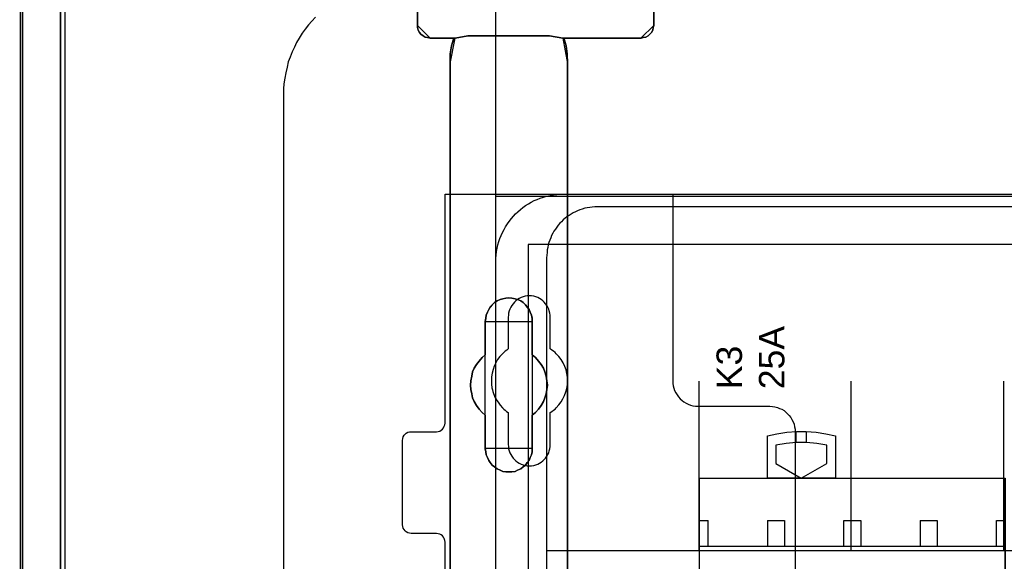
# Model space of a CAD drawing. Extents: x -558982 to 5119495, y -5290134 to 121759.
# Tile 99 of 256: x -475203 to -474043, y -24277 to -23639. Entities that reach past the tile are written whole.
import ezdxf

# ---------------------------------------------------------------- set-up
doc = ezdxf.new("R2010")
doc.units = 0
doc.header["$MEASUREMENT"] = 0
doc.layers.get('0').update_dxf_attribs({"color": 252})
for name, color, linetype in [('30', 7, 'Continuous'), ('45', 8, 'Continuous'), ('5', 7, 'Continuous'), ('50', 7, 'Continuous')]:
    doc.layers.add(name, color=color, linetype=linetype)
doc.styles.get("Standard").update_dxf_attribs({"font": 'arial.ttf', "bigfont": 'BIGFONT.SHX'})

# ---------------------------------------------------------------- blocks, each defined once
blk = doc.blocks.new('*U1040')
at = {"layer": '5', "color": 7}
blk.add_lwpolyline([(447.795111, -804.275625), (447.898218, -803.248125), (447.949772, -802.220625), (448.001326, -801.193125), (448.001326, -801.193125), (448.001326, -20.806875), (447.949772, -19.779375), (447.898218, -18.751875), (447.795111, -17.724375)], dxfattribs=at)
at = {"layer": '5', "color": 59}
blk.add_lwpolyline([(447.998674, -20.806406), (447.998674, -780.795001), (447.998674, -20.806406)], close=True, dxfattribs=at)
blk = doc.blocks.new('*U1072')
at = {"layer": '5', "color": 7}
for points in [[(447.998674, -20.806875), (447.998674, -801.193125)], [(452.691009, -801.191648), (452.691009, -20.805704)], [(452.691009, -20.805704), (452.691009, -801.191648)], [(522.598844, -390.859656), (522.598844, -415.622431), (522.547287, -415.879306), (522.495729, -416.187556), (522.341056, -416.444431), (522.134825, -416.649932), (521.928594, -416.855432), (521.670805, -417.009557), (521.361458, -417.060932), (521.103669, -417.112307), (511.874832, -417.112307), (511.977947, -417.163682), (512.081063, -417.369182), (512.184178, -417.626058), (512.287294, -418.037058), (512.390409, -418.961809), (512.441967, -420.09206), (512.441967, -743.189759)], [(498.624489, -648.762415), (498.624489, -523.253164), (498.624489, -498.747264), (498.624489, -420.09206), (498.624489, -418.961809), (498.779163, -418.037058), (498.882278, -417.626058), (498.985394, -417.369182), (499.088509, -417.163682), (499.191625, -417.112307), (496.252833, -417.112307), (495.943486, -417.060932), (495.685698, -417.009557), (495.427909, -416.855432), (495.17012, -416.649932), (495.015447, -416.444431), (494.860773, -416.187556), (494.757658, -415.879306), (494.757658, -415.622431), (494.757658, -390.859656)], [(494.757658, -390.858683), (494.757658, -415.623239), (494.757658, -415.880132), (494.860773, -416.188405), (495.015447, -416.445299), (495.17012, -416.650814), (495.427909, -416.856329), (495.685698, -417.010465), (495.943486, -417.061844), (496.252833, -417.113222), (499.191625, -417.113222), (500.6868, -416.856329), (510.328099, -416.856329), (511.874832, -417.113222), (521.103669, -417.113222), (521.361458, -417.061844), (521.670805, -417.010465), (521.928594, -416.856329), (522.134825, -416.650814), (522.341056, -416.445299), (522.495729, -416.188405), (522.547287, -415.880132), (522.598844, -415.623239), (522.598844, -390.858683)], [(512.442723, -743.189733), (512.442723, -420.09035), (512.391166, -418.960093), (512.288053, -418.035337), (512.184939, -417.624335), (512.081826, -417.367458), (511.978713, -417.161957), (511.875599, -417.110582), (510.328897, -416.853705), (510.328897, -416.853705), (500.687789, -416.853705), (499.192644, -417.110582), (499.089531, -417.161957), (498.986417, -417.367458), (498.883304, -417.624335), (498.780191, -418.035337), (498.62552, -418.960093), (498.62552, -420.09035), (498.62552, -498.745964), (498.62552, -523.251991), (498.62552, -648.761896)]]:
    blk.add_lwpolyline(points, dxfattribs=at)
at = {"layer": '5', "color": 59}
blk.add_lwpolyline([(452.691009, -12.740183), (452.691009, -801.190946), (452.691009, -12.740183)], close=True, dxfattribs=at)
at = {"layer": '5', "color": 7}
for points in [[(494.757658, -390.8596), (494.757658, -415.62497), (494.757658, -390.8596)], [(522.596193, -390.8596), (522.596193, -415.62497), (522.596193, -390.8596)], [(494.757658, -415.622322), (494.757658, -415.879373), (494.860957, -416.187836), (495.015906, -416.444888), (495.170854, -416.650529), (495.429102, -416.85617), (495.687349, -417.010402), (495.945597, -417.061812), (496.255494, -417.113222), (494.757658, -415.622322)], [(521.101009, -417.113222), (521.359256, -417.061812), (521.669153, -417.010402), (521.927401, -416.85617), (522.133999, -416.650529), (522.340597, -416.444888), (522.495545, -416.187836), (522.547195, -415.879373), (522.598844, -415.622322), (521.101009, -417.113222)], [(496.252843, -417.110574), (499.195493, -417.110574), (496.252843, -417.110574)], [(499.195493, -417.110574), (499.091862, -417.16203), (498.98823, -417.367854), (498.884599, -417.625134), (498.780968, -418.036783), (498.62552, -418.962991), (498.62552, -420.095024), (499.195493, -417.110574)], [(499.195493, -417.110574), (499.091862, -417.16203), (498.98823, -417.367854), (498.884599, -417.625134), (498.780968, -418.036783), (498.62552, -418.962991), (498.62552, -420.095024), (499.195493, -417.110574)], [(499.195493, -417.110574), (499.091862, -417.16203), (498.98823, -417.367854), (498.884599, -417.625134), (498.780968, -418.036783), (498.62552, -418.962991), (498.62552, -420.095024), (499.195493, -417.110574)], [(499.195493, -417.110574), (499.091862, -417.16203), (498.98823, -417.367854), (498.884599, -417.625134), (498.780968, -418.036783), (498.62552, -418.962991), (498.62552, -420.095024), (499.195493, -417.110574)], [(499.195493, -417.110574), (499.091862, -417.16203), (498.98823, -417.367854), (498.884599, -417.625134), (498.780968, -418.036783), (498.62552, -418.962991), (498.62552, -420.095024), (499.195493, -417.110574)], [(499.195493, -417.110574), (499.091862, -417.16203), (498.98823, -417.367854), (498.884599, -417.625134), (498.780968, -418.036783), (498.62552, -418.962991), (498.62552, -420.095024), (499.195493, -417.110574)], [(499.195493, -417.110574), (499.091862, -417.16203), (498.98823, -417.367854), (498.884599, -417.625134), (498.780968, -418.036783), (498.62552, -418.962991), (498.62552, -420.095024), (499.195493, -417.110574)], [(499.195493, -417.110574), (499.091862, -417.16203), (498.98823, -417.367854), (498.884599, -417.625134), (498.780968, -418.036783), (498.62552, -418.962991), (498.62552, -420.095024), (499.195493, -417.110574)], [(499.195493, -417.110574), (499.091862, -417.16203), (498.98823, -417.367854), (498.884599, -417.625134), (498.780968, -418.036783), (498.62552, -418.962991), (498.62552, -420.095024), (499.195493, -417.110574)], [(499.195493, -417.110574), (499.091862, -417.16203), (498.98823, -417.367854), (498.884599, -417.625134), (498.780968, -418.036783), (498.62552, -418.962991), (498.62552, -420.095024), (499.195493, -417.110574)], [(499.195493, -417.110574), (499.091862, -417.16203), (498.98823, -417.367854), (498.884599, -417.625134), (498.780968, -418.036783), (498.62552, -418.962991), (498.62552, -420.095024), (499.195493, -417.110574)], [(499.195493, -417.110574), (499.091862, -417.16203), (498.98823, -417.367854), (498.884599, -417.625134), (498.780968, -418.036783), (498.62552, -418.962991), (498.62552, -420.095024), (499.195493, -417.110574)], [(499.195493, -417.110574), (499.091862, -417.16203), (498.98823, -417.367854), (498.884599, -417.625134), (498.780968, -418.036783), (498.62552, -418.962991), (498.62552, -420.095024), (499.195493, -417.110574)], [(499.195493, -417.110574), (499.091862, -417.16203), (498.98823, -417.367854), (498.884599, -417.625134), (498.780968, -418.036783), (498.62552, -418.962991), (498.62552, -420.095024), (499.195493, -417.110574)], [(499.195493, -417.110574), (499.091862, -417.16203), (498.98823, -417.367854), (498.884599, -417.625134), (498.780968, -418.036783), (498.62552, -418.962991), (498.62552, -420.095024), (499.195493, -417.110574)], [(499.195493, -417.110574), (499.091862, -417.16203), (498.98823, -417.367854), (498.884599, -417.625134), (498.780968, -418.036783), (498.62552, -418.962991), (498.62552, -420.095024), (499.195493, -417.110574)], [(499.195493, -417.110574), (499.091862, -417.16203), (498.98823, -417.367854), (498.884599, -417.625134), (498.780968, -418.036783), (498.62552, -418.962991), (498.62552, -420.095024), (499.195493, -417.110574)], [(499.195493, -417.110574), (499.091862, -417.16203), (498.98823, -417.367854), (498.884599, -417.625134), (498.780968, -418.036783), (498.62552, -418.962991), (498.62552, -420.095024), (499.195493, -417.110574)], [(499.195493, -417.110574), (499.091862, -417.16203), (498.98823, -417.367854), (498.884599, -417.625134), (498.780968, -418.036783), (498.62552, -418.962991), (498.62552, -420.095024), (499.195493, -417.110574)], [(499.195493, -417.110574), (499.091862, -417.16203), (498.98823, -417.367854), (498.884599, -417.625134), (498.780968, -418.036783), (498.62552, -418.962991), (498.62552, -420.095024), (499.195493, -417.110574)], [(499.195493, -417.110574), (499.091862, -417.16203), (498.98823, -417.367854), (498.884599, -417.625134), (498.780968, -418.036783), (498.62552, -418.962991), (498.62552, -420.095024), (499.195493, -417.110574)], [(500.690678, -416.853705), (499.192842, -417.113222), (500.690678, -416.853705)], [(499.192842, -417.110574), (499.192842, -417.110574), (499.192842, -417.110574)], [(510.329847, -416.853705), (500.688027, -416.853705), (510.329847, -416.853705)], [(511.875401, -417.113222), (510.327196, -416.853705), (511.875401, -417.113222)], [(511.875401, -417.110574), (521.10366, -417.110574), (511.875401, -417.110574)], [(512.442723, -420.095024), (512.391148, -418.962991), (512.287999, -418.036783), (512.18485, -417.625134), (512.0817, -417.367854), (511.978551, -417.16203), (511.875401, -417.110574), (512.442723, -420.095024)], [(511.875401, -417.110574), (511.875401, -417.110574), (511.875401, -417.110574)], [(512.442723, -420.095024), (512.391148, -418.962991), (512.287999, -418.036783), (512.18485, -417.625134), (512.0817, -417.367854), (511.978551, -417.16203), (511.875401, -417.110574), (512.442723, -420.095024)], [(512.442723, -420.095024), (512.391148, -418.962991), (512.287999, -418.036783), (512.18485, -417.625134), (512.0817, -417.367854), (511.978551, -417.16203), (511.875401, -417.110574), (512.442723, -420.095024)], [(512.442723, -420.095024), (512.391148, -418.962991), (512.287999, -418.036783), (512.18485, -417.625134), (512.0817, -417.367854), (511.978551, -417.16203), (511.875401, -417.110574), (512.442723, -420.095024)], [(512.442723, -420.095024), (512.391148, -418.962991), (512.287999, -418.036783), (512.18485, -417.625134), (512.0817, -417.367854), (511.978551, -417.16203), (511.875401, -417.110574), (512.442723, -420.095024)], [(512.442723, -420.095024), (512.391148, -418.962991), (512.287999, -418.036783), (512.18485, -417.625134), (512.0817, -417.367854), (511.978551, -417.16203), (511.875401, -417.110574), (512.442723, -420.095024)], [(512.442723, -420.095024), (512.391148, -418.962991), (512.287999, -418.036783), (512.18485, -417.625134), (512.0817, -417.367854), (511.978551, -417.16203), (511.875401, -417.110574), (512.442723, -420.095024)], [(512.442723, -420.095024), (512.391148, -418.962991), (512.287999, -418.036783), (512.18485, -417.625134), (512.0817, -417.367854), (511.978551, -417.16203), (511.875401, -417.110574), (512.442723, -420.095024)], [(512.442723, -420.095024), (512.391148, -418.962991), (512.287999, -418.036783), (512.18485, -417.625134), (512.0817, -417.367854), (511.978551, -417.16203), (511.875401, -417.110574), (512.442723, -420.095024)], [(512.442723, -420.095024), (512.391148, -418.962991), (512.287999, -418.036783), (512.18485, -417.625134), (512.0817, -417.367854), (511.978551, -417.16203), (511.875401, -417.110574), (512.442723, -420.095024)], [(512.442723, -420.095024), (512.391148, -418.962991), (512.287999, -418.036783), (512.18485, -417.625134), (512.0817, -417.367854), (511.978551, -417.16203), (511.875401, -417.110574), (512.442723, -420.095024)], [(512.442723, -420.095024), (512.391148, -418.962991), (512.287999, -418.036783), (512.18485, -417.625134), (512.0817, -417.367854), (511.978551, -417.16203), (511.875401, -417.110574), (512.442723, -420.095024)], [(512.442723, -420.095024), (512.391148, -418.962991), (512.287999, -418.036783), (512.18485, -417.625134), (512.0817, -417.367854), (511.978551, -417.16203), (511.875401, -417.110574), (512.442723, -420.095024)], [(512.442723, -420.095024), (512.391148, -418.962991), (512.287999, -418.036783), (512.18485, -417.625134), (512.0817, -417.367854), (511.978551, -417.16203), (511.875401, -417.110574), (512.442723, -420.095024)], [(512.442723, -420.095024), (512.391148, -418.962991), (512.287999, -418.036783), (512.18485, -417.625134), (512.0817, -417.367854), (511.978551, -417.16203), (511.875401, -417.110574), (512.442723, -420.095024)], [(512.442723, -420.095024), (512.391148, -418.962991), (512.287999, -418.036783), (512.18485, -417.625134), (512.0817, -417.367854), (511.978551, -417.16203), (511.875401, -417.110574), (512.442723, -420.095024)], [(512.442723, -420.095024), (512.391148, -418.962991), (512.287999, -418.036783), (512.18485, -417.625134), (512.0817, -417.367854), (511.978551, -417.16203), (511.875401, -417.110574), (512.442723, -420.095024)], [(512.442723, -420.095024), (512.391148, -418.962991), (512.287999, -418.036783), (512.18485, -417.625134), (512.0817, -417.367854), (511.978551, -417.16203), (511.875401, -417.110574), (512.442723, -420.095024)], [(512.442723, -420.095024), (512.391148, -418.962991), (512.287999, -418.036783), (512.18485, -417.625134), (512.0817, -417.367854), (511.978551, -417.16203), (511.875401, -417.110574), (512.442723, -420.095024)], [(512.442723, -420.095024), (512.391148, -418.962991), (512.287999, -418.036783), (512.18485, -417.625134), (512.0817, -417.367854), (511.978551, -417.16203), (511.875401, -417.110574), (512.442723, -420.095024)], [(512.442723, -420.095024), (512.391148, -418.962991), (512.287999, -418.036783), (512.18485, -417.625134), (512.0817, -417.367854), (511.978551, -417.16203), (511.875401, -417.110574), (512.442723, -420.095024)], [(498.62552, -420.092375), (498.62552, -420.092375), (498.62552, -420.092375)], [(498.62552, -420.092375), (498.62552, -498.747316), (498.62552, -420.092375)], [(512.440072, -743.18882), (512.440072, -420.092375), (512.440072, -743.18882)], [(512.440072, -420.092375), (512.440072, -420.092375), (512.440072, -420.092375)], [(504.141605, -448.090654), (504.502628, -447.936505), (504.812076, -447.833739), (505.173099, -447.782356), (505.534122, -447.730973), (505.895145, -447.782356), (506.256168, -447.833739), (506.565616, -447.936505), (506.926639, -448.090654), (507.236087, -448.296187), (507.493961, -448.553103), (507.70026, -448.810018), (507.906558, -449.118317), (508.061283, -449.426616), (508.216007, -449.786298), (508.267581, -450.14598), (508.267581, -450.505662), (508.267581, -454.462163), (508.680179, -454.770462), (509.041202, -455.181527), (509.35065, -455.592592), (509.608524, -456.003657), (509.763248, -456.466105), (509.917972, -456.979937), (510.021122, -457.493768), (510.072696, -458.007599), (510.021122, -458.521431), (509.917972, -459.035262), (509.763248, -459.49771), (509.608524, -459.960158), (509.35065, -460.422606), (509.041202, -460.833672), (508.680179, -461.244737), (508.267581, -461.553035), (508.267581, -465.509537), (508.267581, -465.869219), (508.216007, -466.2289), (508.061283, -466.537199), (507.906558, -466.896881), (507.70026, -467.153797), (507.493961, -467.462096), (507.236087, -467.667628), (506.926639, -467.873161), (506.565616, -468.02731), (506.256168, -468.18146), (505.895145, -468.232843), (505.534122, -468.232843), (505.173099, -468.232843), (504.812076, -468.18146), (504.502628, -468.02731), (504.141605, -467.873161), (503.832156, -467.667628), (503.574283, -467.462096), (503.316409, -467.153797), (503.161685, -466.896881), (503.006961, -466.537199), (502.852237, -466.2289), (502.800662, -465.869219), (502.749087, -465.509537), (502.749087, -461.553035), (502.388064, -461.244737), (502.027041, -460.833672), (501.717593, -460.422606), (501.459719, -459.960158), (501.253421, -459.49771), (501.150271, -459.035262), (501.047122, -458.521431), (500.995547, -458.007599), (501.047122, -457.493768), (501.150271, -456.979937), (501.253421, -456.466105), (501.459719, -456.003657), (501.717593, -455.592592), (502.027041, -455.181527), (502.388064, -454.770462), (502.749087, -454.462163), (502.749087, -450.505662), (502.800662, -450.14598), (502.852237, -449.786298), (503.006961, -449.426616), (503.161685, -449.118317), (503.316409, -448.810018), (503.574283, -448.553103), (503.832156, -448.296187), (504.141605, -448.090654)], [(506.926639, -448.090654), (506.565616, -447.936505), (506.256168, -447.833739), (505.895145, -447.782356), (505.534122, -447.730973), (505.173099, -447.782356), (504.812076, -447.833739), (504.502628, -447.936505), (504.141605, -448.090654), (503.832156, -448.296187), (503.574283, -448.553103), (503.316409, -448.810018), (503.161685, -449.118317), (503.006961, -449.426616), (502.852237, -449.786298), (502.800662, -450.14598), (502.749087, -450.505662), (502.749087, -454.462163), (502.388064, -454.770462), (502.027041, -455.181527), (501.717593, -455.592592), (501.459719, -456.003657), (501.253421, -456.466105), (501.150271, -456.979937), (501.047122, -457.493768), (500.995547, -458.007599), (501.047122, -458.521431), (501.150271, -459.035262), (501.253421, -459.49771), (501.459719, -459.960158), (501.717593, -460.422606), (502.027041, -460.833672), (502.388064, -461.244737), (502.749087, -461.553035), (502.749087, -465.509537), (502.800662, -465.869219), (502.852237, -466.2289), (503.006961, -466.537199), (503.161685, -466.896881), (503.316409, -467.153797), (503.574283, -467.462096), (503.832156, -467.667628), (504.141605, -467.873161), (504.502628, -468.02731), (504.812076, -468.18146), (505.173099, -468.232843), (505.534122, -468.232843), (505.895145, -468.232843), (506.256168, -468.18146), (506.565616, -468.02731), (506.926639, -467.873161), (507.236087, -467.667628), (507.493961, -467.462096), (507.70026, -467.153797), (507.906558, -466.896881), (508.061283, -466.537199), (508.216007, -466.2289), (508.267581, -465.869219), (508.267581, -465.509537), (508.267581, -461.553035), (508.680179, -461.244737), (509.041202, -460.833672), (509.35065, -460.422606), (509.608524, -459.960158), (509.763248, -459.49771), (509.917972, -459.035262), (510.021122, -458.521431), (510.072696, -458.007599), (510.021122, -457.493768), (509.917972, -456.979937), (509.763248, -456.466105), (509.608524, -456.003657), (509.35065, -455.592592), (509.041202, -455.181527), (508.680179, -454.770462), (508.267581, -454.462163), (508.267581, -450.505662), (508.267581, -450.14598), (508.216007, -449.786298), (508.061283, -449.426616), (507.906558, -449.118317), (507.70026, -448.810018), (507.493961, -448.553103), (507.236087, -448.296187), (506.926639, -448.090654)], [(506.926639, -448.090654), (506.565616, -447.936505), (506.256168, -447.833739), (505.895145, -447.782356), (505.534122, -447.730973), (505.173099, -447.782356), (504.812076, -447.833739), (504.502628, -447.936505), (504.141605, -448.090654), (503.832156, -448.296187), (503.574283, -448.553103), (503.316409, -448.810018), (503.161685, -449.118317), (503.006961, -449.426616), (502.852237, -449.786298), (502.800662, -450.14598), (502.749087, -450.505662), (502.749087, -454.462163), (502.388064, -454.770462), (502.027041, -455.181527), (501.717593, -455.592592), (501.459719, -456.003657), (501.253421, -456.466105), (501.150271, -456.979937), (501.047122, -457.493768), (500.995547, -458.007599), (501.047122, -458.521431), (501.150271, -459.035262), (501.253421, -459.49771), (501.459719, -459.960158), (501.717593, -460.422606), (502.027041, -460.833672), (502.388064, -461.244737), (502.749087, -461.553035), (502.749087, -465.509537), (502.800662, -465.869219), (502.852237, -466.2289), (503.006961, -466.537199), (503.161685, -466.896881), (503.316409, -467.153797), (503.574283, -467.462096), (503.832156, -467.667628), (504.141605, -467.873161), (504.502628, -468.02731), (504.812076, -468.18146), (505.173099, -468.232843), (505.534122, -468.232843), (505.895145, -468.232843), (506.256168, -468.18146), (506.565616, -468.02731), (506.926639, -467.873161), (507.236087, -467.667628), (507.493961, -467.462096), (507.70026, -467.153797), (507.906558, -466.896881), (508.061283, -466.537199), (508.216007, -466.2289), (508.267581, -465.869219), (508.267581, -465.509537), (508.267581, -461.553035), (508.680179, -461.244737), (509.041202, -460.833672), (509.35065, -460.422606), (509.608524, -459.960158), (509.763248, -459.49771), (509.917972, -459.035262), (510.021122, -458.521431), (510.072696, -458.007599), (510.021122, -457.493768), (509.917972, -456.979937), (509.763248, -456.466105), (509.608524, -456.003657), (509.35065, -455.592592), (509.041202, -455.181527), (508.680179, -454.770462), (508.267581, -454.462163), (508.267581, -450.505662), (508.267581, -450.14598), (508.216007, -449.786298), (508.061283, -449.426616), (507.906558, -449.118317), (507.70026, -448.810018), (507.493961, -448.553103), (507.236087, -448.296187), (506.926639, -448.090654)], [(508.26734, -450.508867), (508.26734, -450.14877), (508.215757, -449.788672), (508.061006, -449.428575), (507.906254, -449.11992), (507.69992, -448.811265), (507.493585, -448.554053), (507.235666, -448.29684), (506.926164, -448.09107), (506.565078, -447.936743), (506.255575, -447.833858), (505.894489, -447.782415), (505.533403, -447.730973), (505.172317, -447.782415), (504.811231, -447.833858), (504.501729, -447.936743), (504.140643, -448.09107), (503.83114, -448.29684), (503.573222, -448.554053), (503.315303, -448.811265), (503.160552, -449.11992), (503.005801, -449.428575), (502.85105, -449.788672), (502.799466, -450.14877), (502.747882, -450.508867), (508.26734, -450.508867)], [(502.747882, -450.506219), (502.747882, -454.462535), (502.747882, -450.506219)], [(508.264689, -454.462535), (508.264689, -450.506219), (508.264689, -454.462535)], [(502.750533, -454.459887), (502.389213, -454.768337), (502.027892, -455.179604), (501.718188, -455.590871), (501.460102, -456.002138), (501.253633, -456.464813), (501.150399, -456.978897), (501.047164, -457.492981), (500.995547, -458.007065), (501.047164, -458.521149), (501.150399, -459.035233), (501.253633, -459.497908), (501.460102, -459.960583), (501.718188, -460.423259), (502.027892, -460.834526), (502.389213, -461.245793), (502.750533, -461.554243), (502.750533, -454.459887)], [(508.264689, -461.554243), (508.677948, -461.245793), (509.03955, -460.834526), (509.349494, -460.423259), (509.60778, -459.960583), (509.762752, -459.497908), (509.917724, -459.035233), (510.021039, -458.521149), (510.072696, -458.007065), (510.021039, -457.492981), (509.917724, -456.978897), (509.762752, -456.464813), (509.60778, -456.002138), (509.349494, -455.590871), (509.03955, -455.179604), (508.677948, -454.768337), (508.264689, -454.459887), (508.264689, -461.554243)], [(502.747882, -461.551595), (502.747882, -465.507911), (502.747882, -461.551595)], [(508.264689, -465.507911), (508.264689, -461.551595), (508.264689, -465.507911)], [(502.747882, -465.507911), (502.799466, -465.867807), (502.85105, -466.227704), (503.005801, -466.536187), (503.160552, -466.896084), (503.315303, -467.153153), (503.573222, -467.461635), (503.83114, -467.667291), (504.140643, -467.872946), (504.501729, -468.027187), (504.811231, -468.181429), (505.172317, -468.232843), (505.533403, -468.232843), (505.894489, -468.232843), (506.255575, -468.181429), (506.565078, -468.027187), (506.926164, -467.872946), (507.235666, -467.667291), (507.493585, -467.461635), (507.69992, -467.153153), (507.906254, -466.896084), (508.061006, -466.536187), (508.215757, -466.227704), (508.26734, -465.867807), (508.26734, -465.507911), (502.747882, -465.507911)]]:
    blk.add_lwpolyline(points, close=True, dxfattribs=at)
at = {"layer": '50', "color": 7}
for points in [[(448.234617, -20.558787), (448.234617, -801.133213)], [(453.20531, -20.552831), (453.20531, -801.136518)], [(478.978688, -423.785117), (478.978688, -737.446126)], [(482.727182, -414.64587), (482.316388, -415.107967), (481.905595, -415.570064), (481.54615, -416.083505), (481.186705, -416.545601), (480.827261, -417.110386), (480.519165, -417.623827), (480.262419, -418.188612), (480.005673, -418.753397), (479.748927, -419.369526), (479.54353, -419.934311), (479.389482, -420.55044), (479.235434, -421.217913), (479.132736, -421.834042), (479.030037, -422.501515), (478.978688, -423.117644), (478.978688, -423.785117)], [(503.983265, -85.921426), (839.76091, -85.921426), (839.76091, -735.000783), (503.983265, -735.000783), (503.983265, -85.921426)], [(839.76091, -435.77199), (503.983265, -435.77199), (503.983265, -385.150219), (839.76091, -385.150219), (839.76091, -435.77199)], [(507.824617, -728.385739), (835.919558, -728.385739), (835.919558, -441.457538), (507.824617, -441.457538), (507.824617, -728.385739)]]:
    blk.add_lwpolyline(points, dxfattribs=at)
blk = doc.blocks.new('*U1092')
at = {"layer": '50', "color": 7}
for points in [[(503.999172, -502.523649), (503.999172, -443.506853), (503.999172, -443.086505), (504.041172, -442.687175), (504.083172, -442.287845), (504.167173, -441.888514), (504.251174, -441.489184), (504.356175, -441.110871), (504.482176, -440.753576), (504.629177, -440.375263), (504.776178, -440.017968), (504.96518, -439.68169), (505.154182, -439.345412), (505.364184, -439.009134), (505.574186, -438.71489), (505.826188, -438.39963), (506.07819, -438.105386), (506.330192, -437.832161), (506.603195, -437.579952), (506.897197, -437.327744), (507.1912, -437.075535), (507.506203, -436.865361), (507.842206, -436.655187), (508.178209, -436.466031), (508.514212, -436.276875), (508.871215, -436.129753), (509.228218, -435.982631), (509.606221, -435.856527), (509.984225, -435.75144), (510.383228, -435.667371), (510.782232, -435.583301), (511.181235, -435.541266), (511.580239, -435.520249), (512.000243, -435.499232), (832.001083, -435.499232)], [(827.968097, -436.990132), (515.970229, -436.990132), (515.676228, -437.01115), (515.361227, -437.032167), (515.067226, -437.074202), (514.773226, -437.116237), (514.479225, -437.179289), (514.185224, -437.263358), (513.912223, -437.368445), (513.639222, -437.473532), (513.366222, -437.578619), (513.114221, -437.725741), (512.86222, -437.851845), (512.63122, -438.019984), (512.379219, -438.188123), (512.169218, -438.356262), (511.938218, -438.545418), (511.728217, -438.755592), (511.539217, -438.944749), (511.350216, -439.17594), (511.182216, -439.407131), (511.014215, -439.638322), (510.846215, -439.869513), (510.699214, -440.121722), (510.573214, -440.394948), (510.468214, -440.647156), (510.342213, -440.920382), (510.258213, -441.193608), (510.174213, -441.487852), (510.111213, -441.782095), (510.048212, -442.076338), (510.027212, -442.370582), (510.006212, -442.685842), (509.985212, -443.001103), (509.985212, -577.995737)], [(827.968097, -436.990132), (515.970229, -436.990132), (515.676228, -437.011151), (515.361227, -437.03217), (515.067226, -437.074208), (514.773226, -437.116246), (514.479225, -437.179302), (514.185224, -437.263378), (513.912223, -437.368472), (513.639222, -437.473567), (513.366222, -437.578661), (513.114221, -437.725794), (512.86222, -437.851907), (512.63122, -438.020058), (512.379219, -438.188209), (512.169218, -438.35636), (511.938218, -438.54553), (511.728217, -438.755719), (511.539217, -438.944889), (511.350216, -439.176097), (511.182216, -439.407305), (511.014215, -439.638513), (510.846215, -439.869721), (510.699214, -440.121948), (510.573214, -440.395193), (510.468214, -440.64742), (510.342213, -440.920665), (510.258213, -441.193911), (510.174213, -441.488176), (510.111213, -441.78244), (510.048212, -442.076705), (510.027212, -442.370969), (510.006212, -442.686253), (509.985212, -443.001536), (509.985212, -477.51456), (834.016113, -477.51456)], [(827.968097, -436.990132), (515.970229, -436.990132), (515.676228, -437.011151), (515.361227, -437.03217), (515.067226, -437.074208), (514.773226, -437.116246), (514.479225, -437.179302), (514.185224, -437.263378), (513.912223, -437.368472), (513.639222, -437.473567), (513.366222, -437.578661), (513.114221, -437.725794), (512.86222, -437.851907), (512.63122, -438.020058), (512.379219, -438.188209), (512.169218, -438.35636), (511.938218, -438.54553), (511.728217, -438.755719), (511.539217, -438.944889), (511.350216, -439.176097), (511.182216, -439.407305), (511.014215, -439.638513), (510.846215, -439.869721), (510.699214, -440.121948), (510.573214, -440.395193), (510.468214, -440.64742), (510.342213, -440.920665), (510.258213, -441.193911), (510.174213, -441.488176), (510.111213, -441.78244), (510.048212, -442.076705), (510.027212, -442.370969), (510.006212, -442.686253), (509.985212, -443.001536), (509.985212, -477.51456), (834.016113, -477.51456)], [(527.95924, -477.55693), (527.95924, -457.544965)], [(545.872295, -477.55693), (545.872295, -457.544965)], [(563.848974, -477.55693), (563.848974, -457.544965)]]:
    blk.add_lwpolyline(points, dxfattribs=at)
blk = doc.blocks.new('*U1093')
at = {"layer": '30', "color": 7}
for points in [[(498.012275, -544.482416), (498.012275, -476.517071), (497.989898, -476.314459), (497.92277, -476.111846), (497.833266, -475.931746), (497.699009, -475.774158), (497.564752, -475.661595), (497.385743, -475.571545), (497.206734, -475.52652), (497.005349, -475.504007), (494.006947, -475.504007), (494.006947, -475.504007), (493.805562, -475.481495), (493.626552, -475.413957), (493.447543, -475.323907), (493.313287, -475.188832), (493.17903, -475.053757), (493.089525, -474.873656), (493.022397, -474.693556), (493.000021, -474.490943), (493.000021, -464.540403), (493.022397, -464.315277), (493.089525, -464.112664), (493.17903, -463.932564), (493.313287, -463.797489), (493.447543, -463.662414), (493.626552, -463.572364), (493.805562, -463.527338), (494.006947, -463.504826), (497.005349, -463.504826), (497.206734, -463.482313), (497.385743, -463.437288), (497.564752, -463.324726), (497.699009, -463.212163), (497.833266, -463.054575), (497.92277, -462.874475), (497.989898, -462.694375), (498.012275, -462.491762), (498.012275, -435.499232), (524.841258, -435.499232), (524.841258, -457.516491), (524.863635, -457.809154), (524.908387, -458.101817), (524.975515, -458.39448), (525.06502, -458.664631), (525.199277, -458.934781), (525.35591, -459.182419), (525.534919, -459.407544), (525.713928, -459.63267), (525.937689, -459.81277), (526.16145, -459.99287), (526.407588, -460.150458), (526.676101, -460.263021), (526.944615, -460.375583), (527.213129, -460.443121), (527.526394, -460.488146), (527.817284, -460.510659), (536.297839, -460.510659), (536.588729, -460.533171), (536.879618, -460.578196), (537.170508, -460.645734), (537.439022, -460.758297), (537.707535, -460.870859), (537.953673, -461.028447), (538.177434, -461.208547), (538.378819, -461.388648), (538.580204, -461.613773), (538.759213, -461.838898), (538.89347, -462.086536), (539.027727, -462.356687), (539.139608, -462.626837), (539.206736, -462.9195), (539.251488, -463.212163), (539.273865, -463.504826), (539.273865, -557.494662)], [(494.006947, -475.504007), (493.805562, -475.481495), (493.626552, -475.413957), (493.447543, -475.323907), (493.313287, -475.188832), (493.17903, -475.053757), (493.089525, -474.873656), (493.022397, -474.693556), (493.000021, -474.490943), (493.000021, -464.540403), (493.022397, -464.315277), (493.089525, -464.112664), (493.17903, -463.932564), (493.313287, -463.797489), (493.447543, -463.662414), (493.626552, -463.572364), (493.805562, -463.527338), (494.006947, -463.504826), (497.005349, -463.504826), (497.206734, -463.482313), (497.385743, -463.437288), (497.564752, -463.324726), (497.699009, -463.212163), (497.833266, -463.054575), (497.92277, -462.874475), (497.989898, -462.694375), (498.012275, -462.491762), (498.012275, -435.499232), (524.841258, -435.499232), (524.841258, -457.516491), (524.863635, -457.809154), (524.908387, -458.101817), (524.975515, -458.39448), (525.06502, -458.664631), (525.199277, -458.934781), (525.35591, -459.182419), (525.534919, -459.407544), (525.713928, -459.63267), (525.937689, -459.81277), (526.16145, -459.99287), (526.407588, -460.150458), (526.676101, -460.263021), (526.944615, -460.375583), (527.213129, -460.443121), (527.526394, -460.488146), (527.817284, -460.510659), (536.297839, -460.510659), (536.588729, -460.533171), (536.879618, -460.578196), (537.170508, -460.645734), (537.439022, -460.758297), (537.707535, -460.870859), (537.953673, -461.028447), (538.177434, -461.208547), (538.378819, -461.388648), (538.580204, -461.613773), (538.759213, -461.838898), (538.89347, -462.086536), (539.027727, -462.356687), (539.139608, -462.626837), (539.206736, -462.9195), (539.251488, -463.212163), (539.273865, -463.504826), (539.273865, -557.494662)], [(498.012275, -544.482416), (498.012275, -476.517071), (497.989898, -476.314459), (497.92277, -476.111846), (497.833266, -475.931746), (497.699009, -475.774158), (497.564752, -475.661595), (497.385743, -475.571545), (497.206734, -475.52652), (497.005349, -475.504007), (494.006947, -475.504007)], [(510.408935, -465.014691), (510.408935, -461.254668), (510.610341, -461.119577), (510.789369, -460.984486), (510.968396, -460.849396), (511.125046, -460.69179), (511.415965, -460.354063), (511.684507, -459.993822), (511.908291, -459.63358), (512.087319, -459.228308), (512.243968, -458.823036), (512.35586, -458.417764), (512.422996, -457.989977), (512.445374, -457.539675), (512.422996, -457.111888), (512.35586, -456.661586), (512.266347, -456.233799), (512.109697, -455.806012), (511.93067, -455.40074), (511.706885, -454.995468), (511.438344, -454.635226), (511.125046, -454.320014), (510.968396, -454.184924), (510.789369, -454.027318), (510.610341, -453.892227), (510.408935, -453.757137), (510.408935, -450.019629), (510.386557, -449.771963), (510.364178, -449.524296), (510.297043, -449.27663), (510.229907, -449.051479), (510.118015, -448.826328), (510.006123, -448.623692), (509.849474, -448.421056), (509.692825, -448.240935), (509.536176, -448.083329), (509.334769, -447.925724), (509.133363, -447.813148), (508.931957, -447.700573), (508.708173, -447.610512), (508.46201, -447.542967), (508.215847, -447.497937), (507.969684, -447.497937), (507.701143, -447.497937), (507.45498, -447.542967), (507.208817, -447.610512), (506.985032, -447.700573), (506.761248, -447.813148), (506.559842, -447.925724), (506.358435, -448.083329), (506.179408, -448.240935), (506.022759, -448.421056), (505.888488, -448.623692), (505.754217, -448.826328), (505.664703, -449.051479), (505.57519, -449.27663), (505.508054, -449.524296), (505.485676, -449.771963), (505.463297, -450.019629), (505.463297, -453.757137), (505.28427, -453.892227), (505.105242, -454.027318), (504.926215, -454.184924), (504.769565, -454.342529), (504.478646, -454.657741), (504.210104, -455.017983), (503.98632, -455.40074), (503.807292, -455.783496), (503.673021, -456.188768), (503.561129, -456.616555), (503.493994, -457.044342), (503.471615, -457.47213), (503.493994, -457.922432), (503.538751, -458.350219), (503.605886, -458.57537), (503.650643, -458.778006), (503.717778, -459.003157), (503.807292, -459.205793), (503.896806, -459.430944), (504.008698, -459.63358), (504.12059, -459.836216), (504.254861, -460.038852), (504.501024, -460.376578), (504.769565, -460.69179), (504.926215, -460.849396), (505.082864, -460.984486), (505.261891, -461.142092), (505.463297, -461.254668), (505.463297, -465.014691), (505.485676, -465.262357), (505.508054, -465.510023), (505.57519, -465.757689), (505.664703, -465.98284), (505.754217, -466.207991), (505.888488, -466.410627), (506.022759, -466.613263), (506.179408, -466.793384), (506.358435, -466.95099), (506.559842, -467.086081), (506.761248, -467.221171), (506.985032, -467.333747), (507.208817, -467.423807), (507.45498, -467.491353), (507.701143, -467.513868), (507.969684, -467.536383), (508.215847, -467.513868), (508.46201, -467.491353), (508.708173, -467.423807), (508.931957, -467.333747), (509.133363, -467.221171), (509.334769, -467.086081), (509.536176, -466.95099), (509.692825, -466.793384), (509.849474, -466.613263), (510.006123, -466.410627), (510.118015, -466.207991), (510.229907, -465.98284), (510.297043, -465.757689), (510.364178, -465.510023), (510.386557, -465.262357), (510.408935, -465.014691)]]:
    blk.add_lwpolyline(points, dxfattribs=at)
blk = doc.blocks.new('*U1094')
at = {"layer": '45', "color": 7}
for points in [[(535.994532, -468.998154), (535.994532, -463.990004), (535.994532, -463.990004), (537.1248, -463.74399), (538.272637, -463.574123), (539.42633, -463.497975), (540.574167, -463.497975), (541.72786, -463.574123), (542.875697, -463.74399), (544.005965, -463.990004), (544.005965, -463.990004), (544.005965, -468.998154), (535.994532, -468.998154)], [(543.006524, -465.088103), (541.811046, -464.894653), (540.603848, -464.800858), (539.390789, -464.800858), (538.189451, -464.894653), (536.993973, -465.088103), (536.993973, -465.088103), (536.993973, -467.262959), (536.993973, -467.262959), (539.994388, -468.998154), (539.994388, -468.998154), (543.006524, -467.262959), (543.006524, -467.262959), (543.006524, -465.088103), (543.006524, -465.088103)], [(545.996621, -468.984913), (564.000083, -468.984913), (564.000083, -468.984913), (564.000083, -552.014574), (564.000083, -552.014574), (545.996621, -552.014574), (545.996621, -552.014574), (527.999006, -552.014574), (527.999006, -552.014574), (527.999006, -468.984913), (527.999006, -468.984913), (545.996621, -468.984913), (545.996621, -468.984913)], [(545.996622, -468.99021), (563.994781, -468.99021), (563.994781, -552.009278), (545.996622, -552.009278), (528.004308, -552.009278), (528.004308, -468.99021), (545.996622, -468.99021)]]:
    blk.add_lwpolyline(points, close=True, dxfattribs=at)
for points in [[(539.39051, -464.814099), (539.39051, -463.497975)], [(540.596732, -464.814099), (540.596732, -463.497975)], [(527.999006, -473.987243), (529.0064, -473.987243)], [(528.993145, -473.987243), (528.993145, -477.006118)], [(535.994532, -473.987243), (538.00932, -473.987243)], [(535.994532, -473.987243), (535.994532, -477.006118)], [(537.996065, -473.987243), (537.996065, -477.006118)], [(544.997453, -477.006118), (544.997453, -473.987243)], [(544.997453, -473.987243), (546.004846, -473.987243)], [(545.991591, -473.987243), (547.004287, -473.987243)], [(546.991032, -473.987243), (546.991032, -477.006118)], [(553.99242, -473.987243), (556.004556, -473.987243)], [(553.99242, -473.987243), (553.99242, -477.006118)], [(555.991301, -473.987243), (555.991301, -477.006118)], [(562.99534, -477.006118), (562.99534, -473.987243)], [(562.99534, -473.987243), (564.000083, -473.987243)], [(527.999006, -476.990229), (546.004846, -476.990229)], [(545.991591, -476.990229), (564.000083, -476.990229)]]:
    blk.add_lwpolyline(points, dxfattribs=at)

msp = doc.modelspace()

# ---------------------------------------------------------------- block references
at = {"xscale": 10, "yscale": 10, "zscale": 10}
for name in ['*U1040', '*U1072', '*U1093', '*U1092']:
    msp.add_blockref(name, (-479682.3, -19489.1), dxfattribs=at)
ref = msp.add_blockref('*U1094', (-479682.3, -19489.1), dxfattribs=dict(xscale=10, yscale=10, zscale=10))
ref.add_attrib('Oznaczenie', 'K3', (-474352.3, -24074.1), dxfattribs={"height": 30, "rotation": 90, "flags": 2})
ref.add_attrib('Pr¹d znamionowy', '25A', (-474302.3, -24074.1), dxfattribs={"height": 30, "rotation": 90, "flags": 2})

doc.saveas('drawing.dxf')
